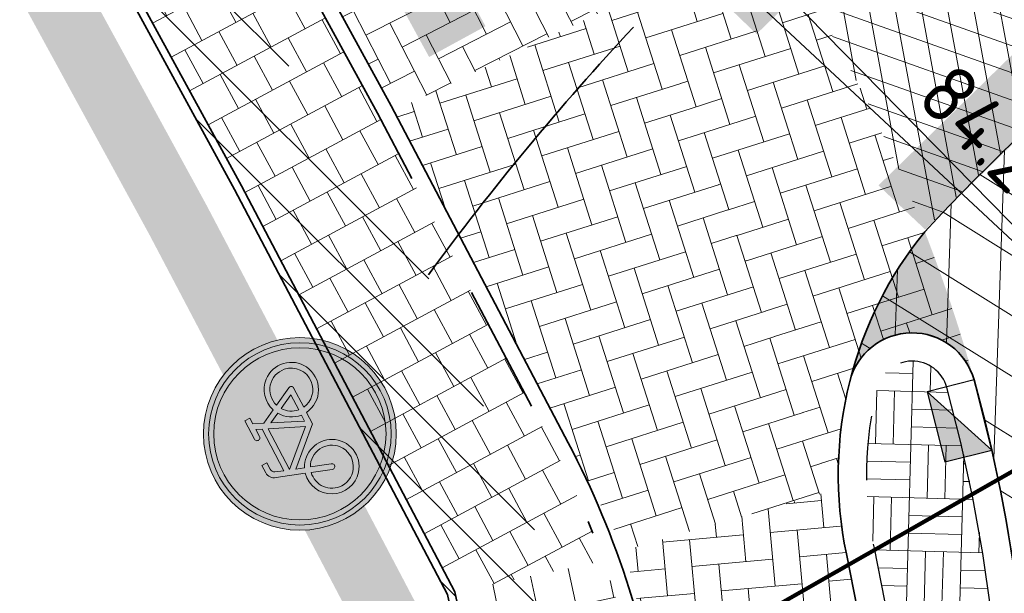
# Model space of a CAD drawing. Header units: metres. Extents: x 195696 to 514079, y 327475 to 328989.
# Tile 101 of 256: x 196038.96 to 196046.62, y 327703.18 to 327707.64. Entities that reach past the tile are written whole.
import ezdxf
from ezdxf.enums import TextEntityAlignment as Align

# ---------------------------------------------------------------- set-up
doc = ezdxf.new("R2010")
doc.units = ezdxf.units.M
for name, pattern in [('11strp', [2, 1, -1]), ('CENTER2', [1.125, 0.75, -0.125, 0.125, -0.125]), ('RI-GWA-SO', [18.450000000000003, 6, -1.8, 1.75, -1.8, 1.75, -1.8, 1.75, -1.8]), ('VH-RIJWIELPADBAND', [20, 8, -2, 2, -2, 0, -2, 2, -2]), ('VH-RWSBAND_110X220', [12, 5, -1, 1, -1, 1, -1, 1, -1])]:
    doc.linetypes.add(name, pattern=pattern)
for name, color, linetype, lineweight in [('B-WE-KL-ET_LS_MANTELBUIS-G', 190, 'Continuous', 100), ('mk-nw-11streep 0.10', 7, '11strp', 35), ('mk-nw-streep 0.10', 7, 'Continuous', 35), ('N-WE-KG-GRONDEIGENDOM2-A', 132, 'Continuous', 18), ('N-WE-KG-WERKGRENS-200-G', 14, 'CENTER2', 35), ('N-WE-RI-GWA_TRANSPORTLEIDING-G', 30, 'RI-GWA-SO', 35), ('N-WE-RI-HWA_KOLK_TROTTOIRKOLK-S-250', 150, 'Continuous', 25), ('N-WE-RI-VWA_STROOMRICHTING-S', 7, 'Continuous', 25), ('N-WE-VH-GESLOTENVERHARDING-A-200', 252, 'Continuous', 18), ('N-WE-VH-KANTOPSLUITING_OPSLUITBAND_60X200-G', 5, 'Continuous', 35), ('N-WE-VH-KANTOPSLUITING_RIJWIELPADBAND_40 120_250-G', 1, 'VH-RIJWIELPADBAND', 35), ('N-WE-VH-KANTOPSLUITING_TROTTOIRBAND_RWS_110 220_250-G', 6, 'VH-RWSBAND_110X220', 25), ('N-WE-VH-KANTOPSLUITING_VOORKANTBAND-G', 2, 'Continuous', 35), ('N-WE-VH-KANTVERHARDING-G', 5, 'Continuous', 35), ('N-WE-VH-OPENVERHARDING_BETONSTRAATSTEEN_GRIJS-A', 252, 'Continuous', 18), ('N-WE-VH-OPENVERHARDING_BETONSTRAATSTEEN_ROOD-A', 13, 'Continuous', 18), ('N-WE-VH-TEGEL-A', 252, 'Continuous', 18), ('N-WE-VW-MARKERING_DWARS_DRIEHOEK_3030-G', 250, 'VW-HAAIETAND30-L-N', 35), ('N-WE-VW-VERKEERSTEKEN_BORD_G-S-200', 7, 'Continuous', 25), ('V-WE-RI-GWA_RIOOLLEIDING_BETON_300-G', 30, 'RI-GWA-V', 35)]:
    doc.layers.add(name, color=color, linetype=linetype, lineweight=lineweight)
doc.layers.add('N-WE-VH-GESLOTENVERHARDING_ASFALT_COATING_ROOD-A-200', color=7, linetype='Continuous', lineweight=18, true_color=0xf2beba)
doc.styles.add('NLCS-ISO', font='NLCS-ISO.ttf')
doc.linetypes.add('RI-GWA-V', pattern='A,3,[24,NLCS.SHX,S=1,R=0,X=0,Y=0],3,-3', length=9)
doc.linetypes.add('VW-HAAIETAND30-L-N', pattern='A,0,-0.3,[150,NLCS.SHX,S=0.6,R=0,X=-0.5,Y=-0.15],-0.3', length=0.6)
pattern_1 = [(287.64996875, (196042.1675427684, 327707.1920397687), (0.2637868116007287, -0.1364423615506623), [0.63, -0.21]), (197.64996875, (196042.5677719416, 327707.3193842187), (0.2637868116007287, -0.1364423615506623), [0.63, -0.21])]

# ---------------------------------------------------------------- blocks, each defined once
blk = doc.blocks.new('*U155')
at = {"ltscale": 0.1, "style": 'NLCS-ISO'}
for tag, p in [('MAT', (-0.5000000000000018, 0.5000000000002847)), ('BOBL', (-37.96092215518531, 1.13686837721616e-13))]:
    blk.add_attdef(tag, text='', height=1.8, dxfattribs=at).set_placement(p, align=Align.BOTTOM_RIGHT)
for tag, p in [('DIA', (0.4999999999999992, 0.5000000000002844)), ('BOBR', (43.77965892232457, -2.220446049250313e-16))]:
    blk.add_attdef(tag, text='', height=1.8, dxfattribs=at).set_placement(p, align=Align.BOTTOM_LEFT)
blk.add_attdef('JVA', text='', height=1.8, dxfattribs=at).set_placement((-2.465190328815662e-32, -0.9999999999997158), align=Align.TOP_CENTER)
at = {"ltscale": 0.1, "style": 'NLCS-ISO', "flags": 1}
blk.add_attdef('PUTNR-L', text='', height=1.8, dxfattribs=at).set_placement((-0.8215082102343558, -5.885126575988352), align=Align.BOTTOM_RIGHT)
blk.add_attdef('PUTNR-L', text='', height=1.8, dxfattribs=at).set_placement((1.948397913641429, -5.769780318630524), align=Align.BOTTOM_LEFT)
blk = doc.blocks.new('N-SVW-VERKEERSTEKEN_BORD_G11-SO')
at = {"true_color": 0x007dc8}
h = blk.add_hatch(color=152, dxfattribs=at)
h.dxf.hatch_style = 1
h.paths.add_polyline_path([(3.356918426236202, 1.154815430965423), (3.546040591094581, 1.219875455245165, 0.5778775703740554), (-2.833352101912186, 2.456545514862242), (-2.682239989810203, 2.325529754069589, -0.5778775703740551)])
at = {"true_color": 0xffffff}
h = blk.add_hatch(color=7, dxfattribs=at)
h.dxf.hatch_style = 1
h.paths.add_polyline_path([(-2.682239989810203, 2.325529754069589), (-2.531127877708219, 2.194513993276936, -0.5778775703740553), (3.167796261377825, 1.089755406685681), (3.356918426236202, 1.154815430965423, 0.5778775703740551)])
at = {"true_color": 0x007dc8}
h = blk.add_hatch(color=152, dxfattribs=at)
h.dxf.hatch_style = 1
h.paths.add_polyline_path([(3.35, 0, 1), (-3.35, 0, 1)])
h.paths.add_polyline_path([(0.1171692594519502, -0.6154226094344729), (-1.138563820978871, 0.7746088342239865), (-1.249145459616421, 0.4508016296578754, -0.4274709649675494), (-0.7752836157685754, -1.010778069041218, -0.4733002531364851), (-2.380733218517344, -1.323320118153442, -0.7942654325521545), (-1.454465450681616, 0.5297931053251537), (-1.07538349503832, 1.611764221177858, -0.3343475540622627), (-0.7199062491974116, 1.879967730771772), (-0.4040523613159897, 1.880296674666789), (-0.4040523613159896, 1.659197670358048), (-0.68049038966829, 1.659197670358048, 0.3458606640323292), (-0.8541774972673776, 1.553720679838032), (-0.9806130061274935, 1.216871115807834), (0.8516807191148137, 1.216871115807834), (0.9543889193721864, 1.438034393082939), (0.6384872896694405, 1.438034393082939, -1), (0.6384872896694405, 1.659197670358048), (1.451925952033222, 1.659197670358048), (1.451925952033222, 1.438034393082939), (1.191299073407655, 1.438034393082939), (1.017569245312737, 1.051046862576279), (1.309754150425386, 0.4824239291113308, -0.3180092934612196), (2.498367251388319, 0.1682784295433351, -0.476174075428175), (2.185969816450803, -1.43707551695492, -0.5293484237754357), (0.6226761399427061, -0.6154226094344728)], flags=16)
h.paths.add_polyline_path([(0.1487915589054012, -0.323173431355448), (-1.043793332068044, 1.003677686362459), (0.7490367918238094, 1.003677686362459)], flags=0)
h.paths.add_polyline_path([(0.3541436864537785, -0.3942593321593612), (0.8991141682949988, 0.7983255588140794), (1.112307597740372, 0.3876213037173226, 0.2341669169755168), (0.6226761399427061, -0.3942593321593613)], flags=0)
h.paths.add_polyline_path([(-1.174550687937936, -1.151357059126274, -0.6326380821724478), (-2.544374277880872, -0.5048088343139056, -0.4799026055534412), (-1.533456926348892, 0.3086298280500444), (-1.809894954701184, -0.473250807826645, 1.053204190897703), (-1.596637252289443, -0.5364311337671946), (-1.328104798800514, 0.2375439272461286, -0.5422541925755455)], flags=0)
h.paths.add_polyline_path([(0.8516807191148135, -0.6154226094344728), (1.696741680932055, -0.6154226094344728, 0.566150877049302), (1.791544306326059, -0.4574396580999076), (1.412462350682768, 0.2849773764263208, -0.5642606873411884), (2.50826544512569, -0.6325150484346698, -0.3964878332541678), (1.602684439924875, -1.338434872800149, -0.3501344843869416)], flags=0)
h.paths.add_polyline_path([(0.8516807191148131, -0.3942593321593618, -0.2160576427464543), (1.215015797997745, 0.1822691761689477), (1.515106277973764, -0.3942593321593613)], flags=0)
h = blk.add_hatch(color=152, dxfattribs=at)
h.dxf.hatch_style = 1
h.paths.add_polyline_path([(-2.682239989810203, 2.325529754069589), (-2.833352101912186, 2.456545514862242, 0.1804943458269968), (-3.75, 0, 0.4142135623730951), (0, -3.75), (0, -3.55, -0.4142135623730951), (-3.55, 0, -0.1804943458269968)])
at = {"true_color": 0xffffff}
h = blk.add_hatch(color=7, dxfattribs=at)
h.dxf.hatch_style = 1
h.paths.add_polyline_path([(-3.35, 0, -0.1804943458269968), (-2.531127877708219, 2.194513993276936), (-2.682239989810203, 2.325529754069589, 0.1804943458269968), (-3.55, 0, 0.4142135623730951), (0, -3.55), (0, -3.35, -0.4142135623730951)])
h = blk.add_hatch(color=7, dxfattribs=at)
h.dxf.hatch_style = 1
h.paths.add_polyline_path([(1.017569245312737, 1.051046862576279), (1.191299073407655, 1.438034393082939), (1.451925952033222, 1.438034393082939), (1.451925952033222, 1.659197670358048), (0.6384872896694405, 1.659197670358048, 1), (0.6384872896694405, 1.438034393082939), (0.9543889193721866, 1.438034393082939), (0.8516807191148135, 1.216871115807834), (-0.9806130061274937, 1.216871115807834), (-0.8541774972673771, 1.553720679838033, -0.3458606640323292), (-0.680490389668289, 1.659197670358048), (-0.4040523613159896, 1.659197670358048), (-0.4040523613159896, 1.880296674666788), (-0.7199062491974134, 1.879967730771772, 0.3343475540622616), (-1.075383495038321, 1.611764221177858), (-1.454465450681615, 0.5297931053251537, 0.7942654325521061), (-2.380733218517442, -1.323320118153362, 0.4733002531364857), (-0.7752836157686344, -1.010778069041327, 0.427470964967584), (-1.249145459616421, 0.4508016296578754), (-1.138563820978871, 0.7746088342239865), (0.1171692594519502, -0.6154226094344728), (0.6226761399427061, -0.6154226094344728, 0.5293484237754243), (2.18596981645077, -1.437075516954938, 0.4761740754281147), (2.498367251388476, 0.1682784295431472, 0.3180092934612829), (1.309754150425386, 0.4824239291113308)])
h.paths.add_polyline_path([(-1.043793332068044, 1.003677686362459), (0.7490367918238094, 1.003677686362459), (0.1487915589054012, -0.323173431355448)], flags=16)
h.paths.add_polyline_path([(-1.328104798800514, 0.2375439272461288, -0.5422541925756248), (-1.174550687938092, -1.151357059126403, -0.6326380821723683), (-2.544374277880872, -0.5048088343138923, -0.479902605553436), (-1.533456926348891, 0.3086298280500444), (-1.809894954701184, -0.473250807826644, 1.053204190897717), (-1.596637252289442, -0.5364311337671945)], flags=16)
h.paths.add_polyline_path([(0.8991141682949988, 0.7983255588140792), (1.112307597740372, 0.3876213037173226, 0.2341669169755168), (0.6226761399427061, -0.3942593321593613), (0.3541436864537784, -0.3942593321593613)], flags=16)
h.paths.add_polyline_path([(1.215015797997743, 0.1822691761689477), (1.515106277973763, -0.3942593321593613), (0.8516807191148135, -0.3942593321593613, -0.2160576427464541)], flags=16)
h.paths.add_polyline_path([(0.8516807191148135, -0.6154226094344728), (1.696741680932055, -0.6154226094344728, 0.566150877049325), (1.791544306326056, -0.4574396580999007), (1.412462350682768, 0.2849773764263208, -0.5642606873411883), (2.50826544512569, -0.6325150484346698, -0.3964878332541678), (1.602684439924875, -1.338434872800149, -0.3501344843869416)], flags=16)
at = {"true_color": 0x007dc8}
h = blk.add_hatch(color=152, dxfattribs=at)
h.dxf.hatch_style = 1
h.paths.add_polyline_path([(3.75, 0, 0.08302223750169), (3.546040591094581, 1.219875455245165), (3.356918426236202, 1.154815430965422, -0.08302223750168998), (3.55, 0, -0.4142135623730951), (0, -3.55), (0, -3.75, 0.4142135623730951)])
at = {"true_color": 0xffffff}
h = blk.add_hatch(color=7, dxfattribs=at)
h.dxf.hatch_style = 1
h.paths.add_polyline_path([(3.356918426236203, 1.154815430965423), (3.167796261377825, 1.08975540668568, -0.08302223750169), (3.35, 0, -0.4142135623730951), (0, -3.35), (0, -3.55, 0.4142135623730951), (3.55, 0, 0.08302223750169)])
at = {"true_color": 0x007dc8}
h = blk.add_hatch(color=152, dxfattribs=at)
h.dxf.hatch_style = 1
h.paths.add_polyline_path([(0.7490367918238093, 1.003677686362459), (-1.043793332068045, 1.003677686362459), (0.1487915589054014, -0.323173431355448)])
h = blk.add_hatch(color=152, dxfattribs=at)
h.dxf.hatch_style = 1
h.paths.add_polyline_path([(1.112307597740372, 0.3876213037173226), (0.8991141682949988, 0.798325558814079), (0.3541436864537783, -0.3942593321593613), (0.6226761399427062, -0.3942593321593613, -0.2341669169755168)])
h = blk.add_hatch(color=152, dxfattribs=at)
h.dxf.hatch_style = 1
h.paths.add_polyline_path([(-1.328104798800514, 0.2375439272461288), (-1.596637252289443, -0.5364311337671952, -1.053204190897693), (-1.809894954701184, -0.4732508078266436), (-1.533456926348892, 0.3086298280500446, 0.4799026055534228), (-2.544374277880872, -0.5048088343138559, 0.6326380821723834), (-1.174550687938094, -1.151357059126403, 0.5422541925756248)])
h = blk.add_hatch(color=152, dxfattribs=at)
h.dxf.hatch_style = 1
h.paths.add_polyline_path([(2.50826544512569, -0.6325150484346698, 0.5642606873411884), (1.412462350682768, 0.284977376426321), (1.791544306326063, -0.4574396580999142, -0.5661508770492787), (1.696741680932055, -0.6154226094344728), (0.8516807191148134, -0.6154226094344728, 0.3501344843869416), (1.602684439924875, -1.338434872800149, 0.3964878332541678)])
h = blk.add_hatch(color=152, dxfattribs=at)
h.dxf.hatch_style = 1
h.paths.add_polyline_path([(1.215015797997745, 0.1822691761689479, 0.2160576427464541), (0.8516807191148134, -0.3942593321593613), (1.515106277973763, -0.3942593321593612)])
at = {"color": 7, "lineweight": 0, "true_color": 0xffffff}
for points in [[(1.017569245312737, 1.051046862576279), (1.191299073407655, 1.438034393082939), (1.451925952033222, 1.438034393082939), (1.451925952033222, 1.659197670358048), (0.6384872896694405, 1.659197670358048, 0.9999999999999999), (0.6384872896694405, 1.438034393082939), (0.9543889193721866, 1.438034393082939), (0.8516807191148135, 1.216871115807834), (-0.9806130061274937, 1.216871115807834), (-0.8541774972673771, 1.553720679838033, -0.3458606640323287), (-0.680490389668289, 1.659197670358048), (-0.4040523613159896, 1.659197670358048), (-0.4040523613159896, 1.880296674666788), (-0.7199062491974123, 1.879967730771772, 0.3343475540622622), (-1.07538349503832, 1.611764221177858), (-1.454465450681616, 0.5297931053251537, 0.7942654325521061), (-2.380733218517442, -1.323320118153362, 0.4733002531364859), (-0.7752836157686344, -1.010778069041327, 0.4274709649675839), (-1.249145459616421, 0.4508016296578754), (-1.138563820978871, 0.7746088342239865), (0.1171692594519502, -0.6154226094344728), (0.6226761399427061, -0.6154226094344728, 0.5293484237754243), (2.18596981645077, -1.437075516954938, 0.4761740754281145), (2.498367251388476, 0.1682784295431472, 0.3180092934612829), (1.309754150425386, 0.4824239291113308)], [(0.8991141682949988, 0.7983255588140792), (0.3541436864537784, -0.3942593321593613), (0.6226761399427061, -0.3942593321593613, -0.2341669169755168), (1.112307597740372, 0.3876213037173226)], [(-1.328104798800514, 0.2375439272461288, -0.5422541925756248), (-1.174550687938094, -1.151357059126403, -0.6326380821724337), (-2.544374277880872, -0.5048088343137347, -0.479902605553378), (-1.533456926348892, 0.3086298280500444), (-1.809894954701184, -0.473250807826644, 1.053204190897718), (-1.596637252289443, -0.5364311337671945)], [(1.412462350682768, 0.2849773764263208, -0.5642606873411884), (2.50826544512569, -0.6325150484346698, -0.3964878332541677), (1.602684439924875, -1.338434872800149, -0.3501344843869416), (0.8516807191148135, -0.6154226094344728), (1.696741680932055, -0.6154226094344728, 0.5661508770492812), (1.791544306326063, -0.457439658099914)], [(1.515106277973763, -0.3942593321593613), (1.215015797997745, 0.1822691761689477, 0.2160576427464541), (0.8516807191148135, -0.3942593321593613)]]:
    blk.add_lwpolyline(points, format="xyb", close=True, dxfattribs=at)
blk.add_lwpolyline([(0.7490367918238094, 1.003677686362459), (-1.043793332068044, 1.003677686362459), (0.1487915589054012, -0.323173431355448)], close=True, dxfattribs=at)
at = {"color": 152, "lineweight": 0, "true_color": 0x007dc8}
blk.add_circle((0, 0), 3.75, dxfattribs=at)
at = {"color": 7, "lineweight": 0, "true_color": 0xffffff}
for radius in [3.55, 3.35]:
    blk.add_circle((0, 0), radius, dxfattribs=at)
blk = doc.blocks.new('SRI-KOLK_TROTTOIR-SO')
blk.add_hatch(color=256).paths.add_polyline_path([(1.125000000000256, 1.499999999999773), (-1.124999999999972, 1.499999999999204), (-1.124999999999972, 5.684341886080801e-13)])
blk.add_line((-1.124999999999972, 0), (1.124999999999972, 1.499999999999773))
at = {"flags": 128}
blk.add_lwpolyline([(-1.124999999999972, 0), (1.124999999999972, 0), (1.124999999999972, 1.499999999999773), (-1.124999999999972, 1.499999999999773)], close=True, dxfattribs=at)

msp = doc.modelspace()

# ---------------------------------------------------------------- hatches: boundary and pattern name
at = {"layer": 'mk-nw-streep 0.10', "lineweight": 0}
h = msp.add_hatch(color=256, dxfattribs=at)
h.dxf.hatch_style = 1
edge = h.paths.add_edge_path()
edge.add_arc((196045.9041636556, 327704.7054587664), 0.4999999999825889, 15.4759864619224, 165.7802418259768)
edge.add_arc((196048.3294855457, 327704.0989737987), 2.999999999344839, 140.8597906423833, 165.9303082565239, ccw=False)
edge.add_arc((196034.8211539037, 327701.6367658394), 11.99999999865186, 15.47646513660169, 21.283878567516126, ccw=False)
edge = h.paths.add_edge_path()
edge.add_arc((196044.5757754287, 327688.9341127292), 2.999999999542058, 129.9559751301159, 173.9284682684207)
edge.add_arc((196042.0899702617, 327689.2001746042), 0.5000000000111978, 173.8906719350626, 174.1170638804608, ccw=False)
edge.add_arc((196044.575771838, 327688.9341097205), 2.999999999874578, 129.9558856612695, 173.8906719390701, ccw=False)
at = {"layer": 'N-WE-KG-GRONDEIGENDOM2-A', "lineweight": 0}
h = msp.add_hatch(dxfattribs=at)
h.set_pattern_fill('AKG-GRONDEIGENDOM_GEMEENTE-SO', color=256, scale=0.2, angle=45, pattern_type=2)
h.set_pattern_definition([(135, (0, 0), (-0.2828427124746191, -0.2828427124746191), [])])
h.paths.add_polyline_path([(196041.899, 327706.196), (196040.27, 327708.291), (196038.510454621, 327710.2121305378), (196040.6342684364, 327706.3202958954), (196042.2908717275, 327703.1675363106), (196043.206, 327703.016), (196042.863, 327703.956)])
at = {"layer": 'N-WE-VH-GESLOTENVERHARDING-A-200', "lineweight": 0}
h = msp.add_hatch(dxfattribs=at)
h.set_pattern_fill('AVH-GESLOTEN-SOD', color=256, scale=0.2, angle=28, pattern_type=2)
h.set_pattern_definition([(87.99999999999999, (0, 0), (-0.3997563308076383, 0.01395979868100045), []), (148, (0, 0), (-0.2119677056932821, -0.3392192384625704), [])])
edge = h.paths.add_edge_path(flags=16)
edge.add_arc((196059.4482632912, 327693.2997709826), 8.5, 0, 180)
edge.add_arc((196059.4482632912, 327693.2997709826), 8.5, 180, 360)
edge = h.paths.add_edge_path()
edge.add_line((196079.1992690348, 327691.5928972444), (196073.931764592, 327691.6480476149))
edge.add_arc((196073.9369992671, 327692.1480202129), 0.5000000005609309, 179.4001394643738, 269.40013946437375, ccw=False)
edge.add_line((196073.4370266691, 327692.153254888), (196073.4579653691, 327694.1531452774))
edge.add_arc((196073.9579379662, 327694.1479106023), 0.4999999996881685, 89.40013945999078, 179.4001394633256, ccw=False)
edge.add_line((196073.9631726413, 327694.6478831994), (196079.2306979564, 327694.5927326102))
edge.add_line((196079.2306979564, 327694.5927326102), (196079.2778415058, 327699.0925016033))
edge.add_line((196079.2778415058, 327699.0925016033), (196078.2738582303, 327699.1028457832))
edge.add_arc((196078.3974893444, 327711.1022089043), 11.99999999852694, 223.1984264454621, 269.40969446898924, ccw=False)
edge.add_arc((196059.4482632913, 327693.2997709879), 14.00000000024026, 43.22500732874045, 76.16012092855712)
edge.add_arc((196066.3853338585, 327721.4578435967), 15.00000001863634, 226.0246217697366, 256.1601209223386, ccw=False)
edge.add_arc((196056.3172706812, 327711.0230889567), 0.500000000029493, 101.17762234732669, 226.024621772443, ccw=False)
edge.add_arc((196059.413685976, 327693.3765022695), 18.41607723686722, 99.985539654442, 118.9786141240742)
edge.add_arc((196050.726917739, 327709.0458367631), 0.5000000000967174, 28.64127531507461, 118.1005958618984, ccw=False)
edge.add_arc((196010.1367397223, 327686.8760375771), 46.75000051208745, 25.543345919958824, 28.642746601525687, ccw=False)
edge.add_arc((196051.8662320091, 327706.8187522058), 0.5000016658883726, -60.714327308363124, 25.543139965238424, ccw=False)
edge.add_arc((196059.4482632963, 327693.2997709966), 14.99999999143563, 119.2855972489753, 123.2653045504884)
edge.add_arc((196050.9462560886, 327706.2599358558), 0.5000000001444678, 207.8050321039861, 303.265304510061, ccw=False)
edge.add_arc((196002.944036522, 327680.9458484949), 53.7680025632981, 27.80503209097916, 30.45068562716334)
edge.add_arc((196049.7266189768, 327708.4486861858), 0.4999999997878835, 123.4619424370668, 210.4506856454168, ccw=False)
edge.add_arc((196059.0259649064, 327693.8684988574), 17.79327829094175, 122.5562032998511, 137.0477615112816)
edge.add_arc((196048.3295502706, 327704.0989414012), 3.000070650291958, 140.8601176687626, 165.9601044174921)
edge.add_line((196045.4191006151, 327704.8267509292), (196045.4190987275, 327704.8266899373))
edge.add_arc((196045.9041717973, 327704.7054294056), 0.4999999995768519, 15.502448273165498, 165.9646165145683, ccw=False)
edge.add_arc((196034.8211534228, 327701.6367644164), 11.99999999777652, -18.702462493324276, 15.477428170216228, ccw=False)
edge.add_arc((196059.4482623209, 327693.2997681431), 13.99999999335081, 161.2975371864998, 169.8040816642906)
edge.add_arc((196030.9052933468, 327698.4280130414), 14.99999999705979, 320.4759057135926, 349.8241818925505, ccw=False)
edge.add_line((196042.4756487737, 327688.8819732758), (196041.6839180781, 327688.1358730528))
edge.add_arc((196059.4277144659, 327693.289421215), 18.47704978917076, 196.1955296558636, 210.8000922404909)
edge.add_line((196043.5566849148, 327683.8283541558), (196045.922746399, 327685.613890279))
edge.add_arc((196046.2239315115, 327685.2147818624), 0.5000000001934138, 31.440448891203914, 127.03984177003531, ccw=False)
edge.add_arc((196059.4482644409, 327693.2997691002), 15.00000000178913, 211.4404488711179, 219.6601358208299)
edge.add_arc((196047.5160513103, 327683.4067270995), 0.5000000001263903, -54.691160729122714, 39.72575912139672, ccw=False)
edge.add_arc((195962.9859614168, 327802.7538090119), 146.7499984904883, 304.1486694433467, 305.3088392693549, ccw=False)
edge.add_arc((196059.4482639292, 327693.2997705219), 18.50000000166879, 220.4149089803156, 234.0454773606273)
edge.add_arc((196047.99561593, 327673.810885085), 4.551909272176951, 80.31498419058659, 82.54620427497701, ccw=False)
edge.add_arc((196049.2252538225, 327678.4845493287), 0.5000000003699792, 113.40204066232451, 201.9169420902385, ccw=False)
edge.add_arc((196053.7797513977, 327667.9248825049), 12.00000013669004, 95.37930710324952, 113.33401253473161, ccw=False)
edge.add_arc((196053.892234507, 327669.7023934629), 10.24465234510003, 75.82016845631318, 96.9377912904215, ccw=False)
edge.add_arc((196059.4563821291, 327693.2763467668), 13.97924017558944, 257.3786721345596, 313.0229682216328)
edge.add_arc((196079.2286709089, 327672.0901966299), 15.00000000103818, 90.29250839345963, 133.0229682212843, ccw=False)
edge.add_line((196079.1520927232, 327687.0900011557), (196079.1992690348, 327691.5928972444))
at = {"layer": 'N-WE-VH-GESLOTENVERHARDING_ASFALT_COATING_ROOD-A-200', "lineweight": 0}
h = msp.add_hatch(dxfattribs=at)
h.set_pattern_fill('AVH-ASFALT-SOD', color=256, scale=0.2, angle=40.46490485, pattern_type=2)
h.set_pattern_definition([(100.46490485, (196045.8005776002, 327706.4795162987), (-0.1966732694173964, -0.03632664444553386), []), (160.46490485, (196045.8005776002, 327706.4795162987), (-0.06687683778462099, -0.1884873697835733), [])])
edge = h.paths.add_edge_path()
edge.add_arc((196059.4482653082, 327693.2997727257), 18.49999998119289, 130.42832853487, 136.6351832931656)
edge.add_arc((196034.825563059, 327701.6387914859), 11.99520940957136, 21.33368244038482, 33.90166278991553)
edge.add_arc((196059.4483808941, 327693.2994630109), 21.00032658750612, 123.97617929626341, 134.2995872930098, ccw=False)
edge.add_line((196047.7123865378, 327710.7144035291), (196049.0434400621, 327708.5964913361))
edge.add_line((196049.0434400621, 327708.5964913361), (196047.4510829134, 327707.382301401))
at = {"layer": 'N-WE-VH-OPENVERHARDING_BETONSTRAATSTEEN_GRIJS-A', "lineweight": 0}
h = msp.add_hatch(dxfattribs=at)
h.set_pattern_fill('AVH-BSS_DIKFORMAAT_BLOK', color=256, scale=2, angle=88.41656206, pattern_type=2)
h.set_pattern_definition([(88.41656206, (196045.6880216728, 327696.8864338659), (-0.4138419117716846, 0.01143993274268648), []), (88.41656206, (196045.5500743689, 327696.8902471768), (-0.4024019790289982, 0.4252818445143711), [0.4139999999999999, -0.4139999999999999]), (88.41656206, (196045.412127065, 327696.8940604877), (-0.4024019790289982, 0.4252818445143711), [0.4139999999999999, -0.4139999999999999]), (178.41656206, (196045.6880216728, 327696.8864338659), (-0.01143993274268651, -0.4138419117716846), []), (178.41656206, (196045.6842083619, 327696.7484865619), (-0.4252818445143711, -0.4024019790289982), [0.414, -0.414]), (178.41656206, (196045.680395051, 327696.6105392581), (-0.4252818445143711, -0.4024019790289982), [0.414, -0.414])])
h.paths.add_polyline_path([(196046.1740120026, 327704.7801706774, 0.7706872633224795), (196045.6325288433, 327704.7733806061, 0.1132718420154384), (196045.6083356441, 327703.5299894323, -0.09737265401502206), (196045.6880216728, 327696.8864338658, -0.01786160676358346), (196045.9791285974, 327697.8594651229, 0.1502492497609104)])
at = {"layer": 'N-WE-VH-OPENVERHARDING_BETONSTRAATSTEEN_ROOD-A', "lineweight": 0}
h = msp.add_hatch(dxfattribs=at)
h.set_pattern_fill('AVH-BSS_KEIFORMAAT_KEPER', color=256, scale=2, angle=-62.92184955, pattern_type=2)
h.set_pattern_definition([(297.07815045, (196041.7080276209, 327712.0301290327), (0.2825742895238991, -0.09138802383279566), [0.63, -0.21]), (207.07815045, (196042.0819899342, 327712.2213152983), (0.2825742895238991, -0.0913880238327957), [0.63, -0.21])])
edge = h.paths.add_edge_path()
edge.add_line((196039.7243884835, 327710.8684790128), (196041.8508392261, 327706.9718122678))
edge.add_line((196041.8508392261, 327706.9718122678), (196041.870396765, 327706.9345913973))
edge.add_arc((196044.1473300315, 327710.7289878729), 4.425140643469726, 239.0329639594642, 239.0498950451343)
edge.add_line((196041.8715181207, 327706.9339187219), (196043.835686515, 327707.8684062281))
edge.add_arc((196018.98694847, 327697.7893582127), 26.8150515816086, 22.07826631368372, 32.0780346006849)
edge.add_line((196041.7080276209, 327712.0301290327), (196039.7243884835, 327710.8684790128))
h = msp.add_hatch(dxfattribs=at)
h.set_pattern_fill('AVH-BSS_KEIFORMAAT_KEPER', color=256, scale=2, angle=-72.35003125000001, pattern_type=2)
h.set_pattern_definition(pattern_1)
h.paths.add_polyline_path([(196044.6903644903, 327708.4889586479, -0.3294351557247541), (196044.645355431, 327708.1952041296, 0.006755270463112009), (196044.2483233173, 327707.7898309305, -0.5446629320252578), (196043.8356865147, 327707.8684062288), (196045.3440862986, 327703.8033535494, -0.08614651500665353), (196045.419100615, 327704.8267509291, -0.750316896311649), (196046.3785080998, 327704.8635635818, 0.07899037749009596)])
h = msp.add_hatch(dxfattribs=at)
h.set_pattern_fill('AVH-BSS_KEIFORMAAT_KEPER', color=256, scale=2, angle=-72.35003125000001, pattern_type=2)
h.set_pattern_definition(pattern_1)
edge = h.paths.add_edge_path()
edge.add_line((196041.8716433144, 327706.9322190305), (196043.6683490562, 327703.5128238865))
edge.add_line((196043.6683490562, 327703.5128238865), (196045.2824397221, 327703.9771153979))
edge.add_line((196045.2824397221, 327703.9771153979), (196043.835686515, 327707.8684062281))
edge.add_line((196043.835686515, 327707.8684062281), (196041.8715181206, 327706.9339187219))
edge.add_arc((196046.7026345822, 327707.2889085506), 4.844141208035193, 184.2025339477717, 184.2226921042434)
h = msp.add_hatch(dxfattribs=at)
h.set_pattern_fill('AVH-BSS_KEIFORMAAT_KEPER', color=256, scale=2, angle=-84.83240863, pattern_type=2)
h.set_pattern_definition([(275.16759137, (196043.3360533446, 327703.5195434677), (0.228060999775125, -0.1902319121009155), [0.63, -0.21]), (185.16759137, (196043.7543462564, 327703.5573725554), (0.228060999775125, -0.1902319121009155), [0.63, -0.21])])
edge = h.paths.add_edge_path()
edge.add_arc((196029.9982690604, 327700.0253567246), 14.10792381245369, 356.4400232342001, 374.3118356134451)
edge.add_line((196043.6683490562, 327703.5128238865), (196045.2824397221, 327703.9771153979))
edge.add_arc((196028.752867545, 327700.0055610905), 16.99999999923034, -3.1975791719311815, 13.510340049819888, ccw=False)
edge.add_line((196045.7264006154, 327699.0573126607), (196044.0789694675, 327699.1493485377))
at = {"layer": 'N-WE-VH-TEGEL-A', "lineweight": 0}
h = msp.add_hatch(dxfattribs=at)
h.set_pattern_fill('AVH-TEGEL_300X300_HALFST', color=256, angle=-61.72790684, pattern_type=2)
h.set_pattern_definition([(298.27209316, (196037.9842301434, 327711.3016778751), (0.2742040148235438, -0.1931635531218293), [0.3, -0.3]), (28.27209315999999, (196037.9842301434, 327711.3016778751), (-0.1420977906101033, 0.264212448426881), [])])
edge = h.paths.add_edge_path()
edge.add_arc((196036.674130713, 327700.9486857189), 7.26570970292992, 19.9590129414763, 28.87909323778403)
edge.add_line((196043.0362826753, 327704.4577539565), (196041.7450504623, 327706.9151586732))
edge.add_line((196041.7450504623, 327706.9151586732), (196039.0484318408, 327711.8566435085))
edge.add_arc((196021.5977436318, 327702.3336251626), 19.87999993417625, 28.62174709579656, 29.16805584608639)
edge.add_line((196038.9568390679, 327712.0225984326), (196037.9842301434, 327711.3016778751))
edge.add_line((196037.9842301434, 327711.3016778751), (196040.6871628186, 327706.3486226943))
edge.add_line((196040.6871628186, 327706.3486226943), (196042.3478336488, 327703.1881219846))
edge.add_line((196042.3478336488, 327703.1881219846), (196043.5034404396, 327703.4288200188))
h = msp.add_hatch(dxfattribs=at)
h.set_pattern_fill('AVH-TEGEL_300X300_HALFST', color=256, angle=-77.98041539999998, pattern_type=2)
h.set_pattern_definition([(282.0195846, (196042.3478336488, 327703.1881219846), (0.2091852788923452, -0.2621860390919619), [0.3, -0.3]), (12.01958460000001, (196042.3478336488, 327703.1881219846), (-0.06247380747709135, 0.2934229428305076), [])])
edge = h.paths.add_edge_path()
edge.add_arc((196028.7528654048, 327700.005560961), 15.23000214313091, 2.49199139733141, 7.493193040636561)
edge.add_arc((196037.0315431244, 327701.0944668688), 6.88001885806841, 7.493210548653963, 19.83390227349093)
edge.add_line((196043.5034404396, 327703.4288200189), (196042.3478336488, 327703.1881219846))
edge.add_line((196042.3478336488, 327703.1881219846), (196042.8932663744, 327700.6263687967))
edge.add_line((196042.8932663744, 327700.6263687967), (196043.9684646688, 327700.6677575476))

# ---------------------------------------------------------------- linework, layer by layer
at = {"layer": 'B-WE-KL-ET_LS_MANTELBUIS-G'}
msp.add_lwpolyline([(196043.3482759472, 327702.2243620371), (196060.983314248, 327712.2837731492)], dxfattribs=at)
at = {"layer": 'mk-nw-11streep 0.10', "linetype": 'ByBlock', "ltscale": 2, "const_width": 0.5, "flags": 128}
msp.add_lwpolyline([(196040.4502730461, 327710.9837977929), (196042.3663733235, 327707.4725929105)], dxfattribs=at)
at = {"layer": 'mk-nw-11streep 0.10', "ltscale": 2, "const_width": 0.5, "flags": 128}
for points in [[(196044.5134225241, 327707.7050839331, -0.05437717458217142), (196047.9702499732, 327710.5861156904)], [(196045.8240569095, 327706.1816772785, -0.06021756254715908), (196049.2857509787, 327709.0568597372)]]:
    msp.add_lwpolyline(points, format="xyb", dxfattribs=at)
at = {"layer": 'N-WE-KG-WERKGRENS-200-G', "ltscale": 20, "const_width": 0.5, "flags": 128}
msp.add_lwpolyline([(195828.5449324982, 327534.879240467, 0.003022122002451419), (195829.93590122, 327535.771814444, 0.01445730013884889), (195849.9203571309, 327549.7795194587), (195856.8154032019, 327554.916298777, 0.003168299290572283), (195864.1639217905, 327560.5850023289, 0.004116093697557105), (195873.665133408, 327568.1354444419), (195875.2468758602, 327569.7402853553, -0.04590442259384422), (195893.6684553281, 327584.1758765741, -0.003920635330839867), (195895.415665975, 327585.2829132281), (195899.6903654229, 327587.1140162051), (195908.6549476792, 327591.1456296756), (195913.7783480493, 327593.5262803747), (195911.7519175, 327599.815644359, 0.01672595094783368), (195914.3030782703, 327602.3834741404, -0.05873833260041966), (195918.1914157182, 327605.6903519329, -0.0149636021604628), (195933.7835255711, 327615.4114837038, -0.02290013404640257), (195960.6453597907, 327629.6436936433), (195962.2695904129, 327626.1022357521), (195964.6556142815, 327627.196545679), (195963.0164419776, 327630.7705827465), (195985.3556549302, 327641.6865604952), (195986.2883373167, 327639.6407298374), (195991.3787427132, 327641.9896044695), (195991.2167854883, 327642.3405929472), (196016.8331699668, 327654.1033951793), (196043.3648561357, 327666.2187952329), (196062.7450758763, 327674.9827924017, -0.2249660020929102), (196073.449816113, 327674.7914675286, -0.1421209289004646), (196089.6624870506, 327659.9048043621), (196098.6602686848, 327645.085066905), (196102.7039221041, 327638.3856411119), (196105.2942913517, 327634.0936276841), (196104.5483598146, 327630.4830016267), (196106.5069983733, 327630.0783598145), (196106.8157439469, 327631.572819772), (196109.5556329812, 327627.0332549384), (196106.9175713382, 327623.6433724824), (196107.2726273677, 327621.2378997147), (196108.1724373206, 327618.762568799), (196115.3588616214, 327620.4646843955), (196117.1091711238, 327616.5289866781), (196119.7797565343, 327617.7166670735), (196121.91969184, 327613.0267845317, -0.00392140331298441), (196122.0892688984, 327612.647286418), (196123.750845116, 327608.8491332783), (196134.2791748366, 327613.0028017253), (196129.7162030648, 327622.9043765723), (196131.4787331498, 327623.7577356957), (196131.9220392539, 327622.8057424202), (196136.5309742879, 327625.0444784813), (196135.9782779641, 327626.2430509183, 0.0008442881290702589), (196135.4677727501, 327627.3242460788, 0.00200703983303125), (196134.3940288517, 327629.5648853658, 0.01591494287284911), (196124.8497653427, 327647.7894020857), (196123.6001729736, 327650.0628411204), (196120.6893621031, 327655.3570407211, -0.0299467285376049), (196119.8876454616, 327657.1722740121, -0.03392687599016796), (196119.2473421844, 327659.3243675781, -0.079656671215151), (196118.7071710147, 327669.5938870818, -0.05596398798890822), (196120.895766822, 327679.4810814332, -0.02465094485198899), (196122.3280872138, 327683.3089118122, -0.06398449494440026), (196127.6991712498, 327692.3564989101, -0.0612915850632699), (196136.293138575, 327701.4290951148, -0.002153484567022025), (196137.0448438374, 327702.0496886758), (196134.1238128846, 327705.3584450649), (196130.8403230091, 327710.2730661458), (196128.7795578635, 327714.2167266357), (196130.2824716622, 327714.9511575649), (196136.9835533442, 327718.6725045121), (196150.0915809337, 327725.9518544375), (196156.6698113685, 327729.6049777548, 0.02051814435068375), (196159.759876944, 327731.9555349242, 0.01138610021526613), (196162.7602591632, 327734.61370686), (196165.2195120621, 327736.8760195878), (196167.7078296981, 327739.1642312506), (196170.8379913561, 327742.0864486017), (196172.2114536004, 327743.3378795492), (196172.7900103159, 327745.3866384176), (196177.2139084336, 327749.0588039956), (196171.1339694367, 327757.446802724), (196170.3308734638, 327756.8646883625), (196166.3917223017, 327754.1642742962, -0.0100198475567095), (196156.8914572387, 327748.0422097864, -0.01471472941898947), (196147.7306214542, 327742.3407961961, -0.01528916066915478), (196132.0511333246, 327733.9555756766), (196122.9626991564, 327729.5143181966), (196100.9848614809, 327719.042824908), (196087.5797895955, 327712.7232624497), (196081.7786652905, 327709.9886752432, -0.2480229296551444), (196065.9737873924, 327710.7727387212, -0.0712461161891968), (196063.1016454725, 327712.8429666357), (196060.8679620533, 327714.9103437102), (196050.3103998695, 327724.2971762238), (196044.9293871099, 327729.4094879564), (196037.4614946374, 327736.5039462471), (196032.9629942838, 327731.7832916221), (196022.0346868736, 327741.8797633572), (196018.5616055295, 327737.8270700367), (196029.6593570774, 327728.3165073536), (196024.2891402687, 327722.6810873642), (196034.8576936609, 327713.3451998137), (196036.6471843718, 327711.7636285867), (196037.5375465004, 327710.9511731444), (196040.1934819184, 327706.0842392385), (196041.8161890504, 327702.9959890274), (196042.3214468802, 327700.6229266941), (196041.2663362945, 327695.3568707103), (196023.709869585, 327687.1903512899), (196023.4951042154, 327687.5758275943), (195979.9437075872, 327667.9113284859), (195976.7737302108, 327674.8803333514), (195975.8441556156, 327679.2544665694), (195926.1986886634, 327656.7524510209), (195882.7902105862, 327637.089170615), (195881.879234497, 327639.009765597), (195874.9585656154, 327635.9455117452), (195875.384539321, 327634.9207798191, -0.04918109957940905), (195875.5385754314, 327634.4258961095, -0.2318256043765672), (195874.9557544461, 327632.1454860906, -0.07746400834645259), (195874.3361499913, 327631.6101987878), (195873.9705564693, 327631.4274020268), (195873.5946628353, 327631.2433504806), (195871.5802376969, 327630.3158382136), (195870.8957485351, 327630.0005341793), (195869.0103416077, 327629.1436501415), (195872.6494445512, 327620.8904526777), (195873.4676874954, 327621.2196042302, -0.07566582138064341), (195875.1650564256, 327621.7493192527), (195875.3232605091, 327621.7713942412), (195875.4866921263, 327621.7896601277, -0.08613164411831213), (195877.2482289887, 327621.6983242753, -0.01963332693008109), (195877.6368416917, 327621.5943180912, -0.1395863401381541), (195880.0341996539, 327620.0301874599, -0.05548109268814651), (195880.685988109, 327619.0919567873), (195880.8395418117, 327618.7565879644), (195880.9070976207, 327618.608889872), (195878.4306356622, 327617.5280064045), (195879.5647862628, 327616.8923987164), (195882.3475669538, 327610.7493257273), (195879.8452018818, 327608.734657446, 0.1964746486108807), (195876.1627006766, 327602.0723668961, -0.1879515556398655), (195875.3311774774, 327600.5077894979), (195872.4633350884, 327598.0391846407, 0.01059940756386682), (195868.9136781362, 327594.85022724), (195868.0938996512, 327594.081733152, -0.02178076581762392), (195864.8276881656, 327591.2767985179), (195861.4742628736, 327588.6417396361), (195859.1297837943, 327585.548004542, -0.03149793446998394), (195856.5342211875, 327582.6121502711, -0.008822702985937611), (195850.2659221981, 327577.0803502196, -0.01452253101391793), (195839.5124260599, 327568.4463028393), (195839.2340966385, 327568.2322805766, -0.02049592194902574), (195820.3248775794, 327554.9465112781), (195818.0145626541, 327553.4715049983), (195816.984273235, 327552.8391840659), (195828.5449324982, 327534.879240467)], format="xyb", close=True, dxfattribs=at)
at = {"layer": 'N-WE-RI-GWA_TRANSPORTLEIDING-G', "flags": 128}
msp.add_lwpolyline([(196029.8403562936, 327723.2417513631), (196047.361025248, 327705.3561980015)], dxfattribs=at)
at = {"layer": 'N-WE-VH-KANTOPSLUITING_OPSLUITBAND_60X200-G', "flags": 128}
msp.add_lwpolyline([(196025.8791316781, 327687.5817798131), (196041.7597006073, 327694.9687430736), (196042.8932663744, 327700.6263687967), (196042.3478336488, 327703.1881219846), (196040.6871628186, 327706.3486226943), (196037.9842301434, 327711.3016778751), (196037.0213680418, 327712.1802895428), (196035.2285456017, 327713.7648053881), (196024.8635170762, 327722.9209062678)], dxfattribs=at)
at = {"layer": 'N-WE-VH-KANTOPSLUITING_RIJWIELPADBAND_40 120_250-G', "ltscale": 0.5, "flags": 128}
msp.add_lwpolyline([(196026.3458918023, 327724.4473268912), (196034.5355152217, 327717.4276128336, -0.0909051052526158), (196039.048431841, 327711.8566435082), (196041.7450504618, 327706.915158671), (196043.1219821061, 327704.2946553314, -0.08848366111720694), (196043.8528088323, 327701.9916812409, -0.1002065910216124), (196043.4363188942, 327695.9621520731, -0.2201300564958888), (196040.2472872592, 327692.1917954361), (196037.4809054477, 327690.9049926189, 0.07938090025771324), (196032.2191390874, 327687.3527874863), (196030.3021897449, 327685.5589045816, -0.3185341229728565), (196029.866647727, 327685.4995243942), (196025.8121103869, 327687.6167779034)], format="xyb", dxfattribs=at)
at = {"layer": 'N-WE-VH-KANTOPSLUITING_TROTTOIRBAND_RWS_110 220_250-G', "ltscale": 0.5, "flags": 128}
msp.add_lwpolyline([(196045.6880216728, 327696.8864338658, -0.01786160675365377), (196045.9791285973, 327697.8594651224, 0.1502492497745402), (196046.1740120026, 327704.7801706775, 0.7706872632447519), (196045.6325288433, 327704.7733806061, 0.1132718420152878), (196045.6083356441, 327703.5299894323, -0.09737265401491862)], format="xyb", close=True, dxfattribs=at)
at = {"layer": 'N-WE-VH-KANTOPSLUITING_VOORKANTBAND-G', "flags": 128}
msp.add_lwpolyline([(196026.4239870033, 327724.5384374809), (196034.6136104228, 327717.5187234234, -0.09090510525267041), (196039.1537679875, 327711.9141265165), (196041.8508392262, 327706.9718122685), (196043.2282103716, 327704.3504724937, -0.08848366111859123), (196043.9717840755, 327702.0073302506, -0.1002065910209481), (196043.5520125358, 327695.9302933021, -0.2201300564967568), (196040.2978986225, 327692.0829906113), (196037.5315168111, 327690.7961877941, 0.0793809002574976), (196032.3011327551, 327687.2651687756), (196030.3841834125, 327685.4712858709, -0.3185341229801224), (196029.81110181, 327685.3931540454), (196025.675, 327687.553), (196041.7068401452, 327695.0103281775), (196042.832, 327700.626), (196042.2908717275, 327703.1675363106), (196040.6342684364, 327706.3202958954), (196037.9363711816, 327711.2641237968), (196036.9812769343, 327712.1356472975), (196035.1888114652, 327713.7198476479), (196024.8218189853, 327722.877683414)], format="xyb", dxfattribs=at)
msp.add_lwpolyline([(196042.4756487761, 327688.8819732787, 0.1287175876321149), (196045.6688984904, 327695.7754740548, -0.03717927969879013), (196046.1875118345, 327697.7889213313, 0.1502492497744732), (196046.386034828, 327704.8388760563, 0.7706872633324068), (196045.419100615, 327704.8267509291, 0.1132718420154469), (196045.392992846, 327703.4849618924, -0.1392761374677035), (196044.7372103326, 327694.2175747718, -0.13232182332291), (196042.6496669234, 327691.2341357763, 0.1941400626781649), (196041.5928099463, 327689.253387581, 0.7439203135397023)], format="xyb", close=True, dxfattribs=at)
at = {"layer": 'N-WE-VH-KANTVERHARDING-G'}
msp.add_lwpolyline([(196069.6496402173, 327702.8878838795, 0.1447040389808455), (196062.7971939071, 327706.8933232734, -0.1322540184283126), (196055.9700960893, 327710.6632698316, -0.6059018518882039), (196056.2203450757, 327711.5136044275, 0.08306316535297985), (196050.4914072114, 327709.486897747, -0.4114523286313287), (196051.1657366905, 327709.2854988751, -0.0135245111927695), (196052.3173639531, 327707.0343482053, -0.3952087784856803), (196052.1108150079, 327706.3826549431, 0.0173664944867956), (196051.2205143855, 327705.8418660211, -0.4424098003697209), (196050.5039860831, 327706.0267036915, 0.01154435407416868), (196049.2955861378, 327708.1952878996, -0.3989026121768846), (196049.450927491, 327708.8658123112, 0.06331575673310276), (196046.0026738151, 327705.9926335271, 0.1099593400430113), (196045.4191006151, 327704.8267509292), (196045.4190987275, 327704.8266899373, -0.7705358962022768), (196046.3859813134, 327704.8390691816, -0.1502535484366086), (196046.1875113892, 327697.7889200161, 0.0371338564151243)], format="xyb", dxfattribs=at)
at = {"layer": 'N-WE-VW-MARKERING_DWARS_DRIEHOEK_3030-G', "ltscale": 4, "flags": 128}
msp.add_lwpolyline([(196043.7359409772, 327707.5849432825, 0.02943836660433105), (196042.1428636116, 327705.6581380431)], format="xyb", dxfattribs=at)
at = {"layer": 'V-WE-RI-GWA_RIOOLLEIDING_BETON_300-G'}
msp.add_line((196047.35, 327705.3), (196027.1135, 327724.205), dxfattribs=at)

# ---------------------------------------------------------------- block references
at = {"layer": 'N-WE-RI-HWA_KOLK_TROTTOIRKOLK-S-250', "xscale": 0.25, "yscale": 0.25, "zscale": 0.25, "rotation": 104.1241874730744}
msp.add_blockref('SRI-KOLK_TROTTOIR-SO', (196046.4546666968, 327704.5661285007), dxfattribs=at)
at = {"layer": 'N-WE-RI-VWA_STROOMRICHTING-S'}
ref = msp.add_blockref('*U155', (196038.1633267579, 327714.7454472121), dxfattribs=dict(at, xscale=0.2499999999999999, yscale=0.2499999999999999, zscale=0.2499999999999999, rotation=314.4095502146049))
ref.add_attrib('BOBR', '84.27+', dxfattribs={"layer": '0', "ltscale": 0.1, "height": 0.4499999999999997, "rotation": 314.4095502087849, "style": 'NLCS-ISO'}).set_placement((196045.8223856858, 327706.92688118), align=Align.BOTTOM_LEFT)
at = {"layer": 'N-WE-VW-VERKEERSTEKEN_BORD_G-S-200', "xscale": 0.2, "yscale": 0.2, "zscale": 0.2, "rotation": 117.7222521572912}
msp.add_blockref('N-SVW-VERKEERSTEKEN_BORD_G11-SO', (196041.1419308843, 327704.4189093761), dxfattribs=at)

doc.saveas('drawing.dxf')
